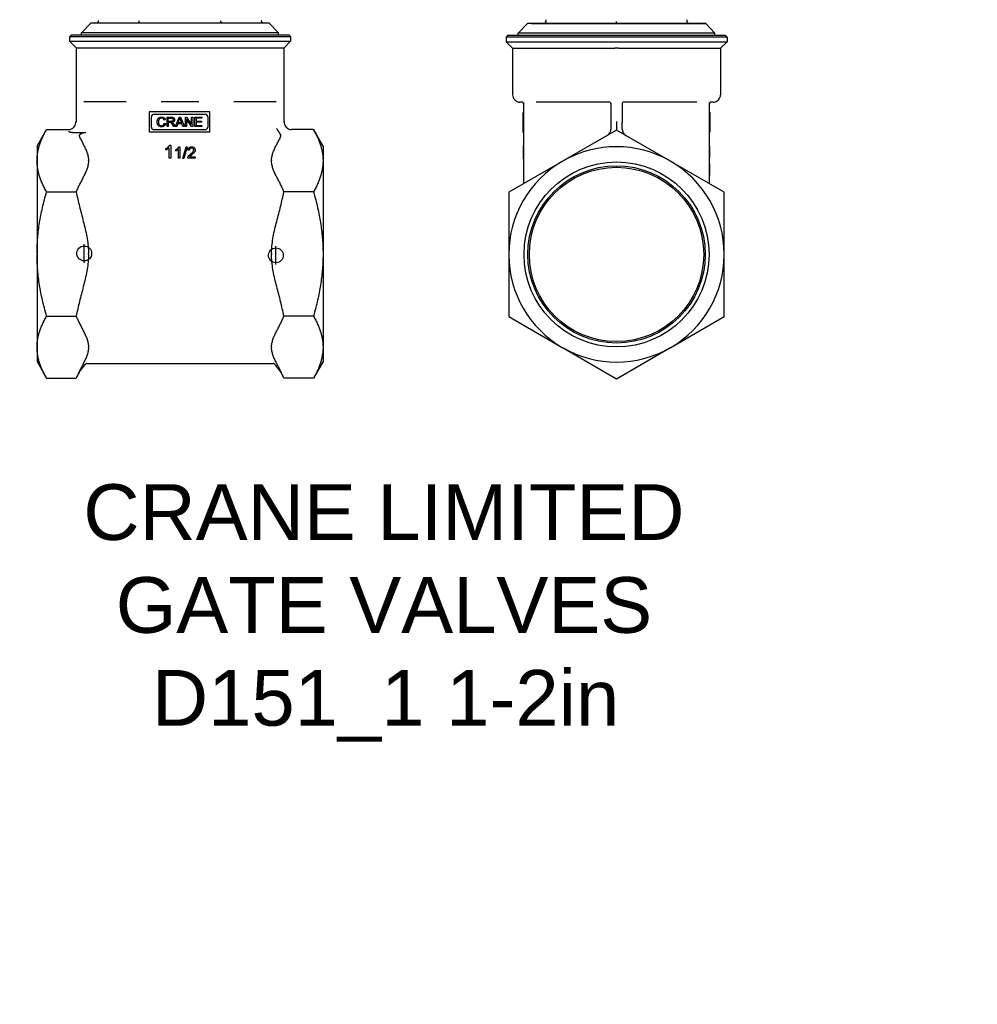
# Model space of a CAD drawing. Header units: millimetres. Extents: x 56 to 3786, y -5 to 459.
# Tile 1 of 7: x 265 to 523, y -5 to 260. Entities that reach past the tile are written whole.
import ezdxf

# ---------------------------------------------------------------- set-up
doc = ezdxf.new("R2010")
doc.units = ezdxf.units.MM
for name, color, linetype in [('DETAIL', 2, 'Continuous'), ('ORIGIN', 6, 'Continuous'), ('TEXT', 7, 'Continuous')]:
    doc.layers.add(name, color=color, linetype=linetype)
doc.styles.add('fastrack', font='ARIAL.TTF')

msp = doc.modelspace()

# ---------------------------------------------------------------- linework, layer by layer
at = {"layer": 'DETAIL'}
for p, q in [((406.46, 259.92), (406.46, 259.42)), ((444.46, 259.42), (444.46, 259.92)), ((283.96, 259.01), (281.46, 256.42)), ((285.05, 259.05), (283.96, 259.01)), ((331.96, 259.01), (283.96, 259.01)), ((285.05, 259.05), (330.87, 259.05)), ((330.87, 259.05), (331.96, 259.01)), ((331.96, 259.01), (334.46, 256.42)), ((401.46, 258.88), (398.96, 256.29)), ((402.55, 258.92), (401.46, 258.88)), ((449.46, 258.88), (401.46, 258.88)), ((402.55, 258.92), (448.37, 258.92)), ((425.46, 259.3), (425.46, 259.48)), ((425.46, 258.92), (425.46, 259.3)), ((448.37, 258.92), (449.46, 258.88)), ((449.46, 258.88), (451.96, 256.29)), ((278.71, 255.85), (278.21, 255.35)), ((337.71, 255.35), (278.21, 255.35)), ((278.21, 255.35), (278.21, 254.1)), ((278.71, 255.85), (337.21, 255.85)), ((334.46, 256.42), (281.46, 256.42)), ((281.46, 255.85), (281.46, 256.42)), ((334.46, 255.85), (334.46, 256.42)), ((337.21, 255.85), (337.71, 255.35)), ((337.71, 255.35), (337.71, 254.1)), ((396.21, 255.72), (395.71, 255.22)), ((455.21, 255.22), (395.71, 255.22)), ((395.71, 255.22), (395.71, 253.97)), ((396.21, 255.72), (454.71, 255.72)), ((451.96, 256.29), (398.96, 256.29)), ((398.96, 255.72), (398.96, 256.29)), ((451.96, 255.72), (451.96, 256.29)), ((454.71, 255.72), (455.21, 255.22)), ((455.21, 255.22), (455.21, 253.97)), ((278.21, 254.1), (337.71, 254.1)), ((279.96, 252.35), (278.21, 254.1)), ((279.96, 252.35), (335.95, 252.35)), ((279.96, 252.35), (279.96, 232.36)), ((335.96, 252.35), (337.71, 254.1)), ((335.96, 232.36), (335.96, 252.35)), ((395.71, 253.97), (455.21, 253.97)), ((397.46, 252.22), (395.71, 253.97)), ((397.46, 252.22), (424.82, 252.22)), ((397.46, 252.22), (397.46, 239.72)), ((426.09, 252.22), (453.46, 252.22)), ((453.46, 252.22), (455.21, 253.97)), ((453.46, 252.22), (453.46, 239.72)), ((293.47, 237.85), (282.03, 237.85)), ((313.03, 237.85), (302.88, 237.85)), ((333.88, 237.85), (322.44, 237.85)), ((399.96, 237.72), (399.46, 237.72)), ((400.46, 237.65), (400.46, 215.77)), ((423.46, 237.72), (403.87, 237.72)), ((423.96, 237.46), (423.96, 232.23)), ((426.96, 237.46), (426.96, 232.23)), ((447.05, 237.72), (427.46, 237.72)), ((450.46, 215.77), (450.46, 237.65)), ((451.46, 237.72), (450.96, 237.72)), ((316, 235.08), (299.66, 235.08)), ((299.66, 235.08), (299.66, 229.71)), ((300.24, 231.01), (300.24, 233.77)), ((300.96, 234.49), (314.7, 234.49)), ((304.46, 231.13), (304.46, 233.67)), ((304.46, 233.67), (305.59, 233.67)), ((304.8, 233.39), (305.61, 233.39)), ((304.8, 232.55), (304.8, 233.39)), ((306.75, 231.13), (307.72, 233.67)), ((307.72, 233.67), (308.09, 233.67)), ((308.09, 233.67), (309.12, 231.13)), ((309.39, 231.13), (309.39, 233.67)), ((309.39, 233.67), (309.73, 233.67)), ((309.73, 233.67), (311.07, 231.68)), ((311.07, 233.67), (311.39, 233.67)), ((311.07, 231.68), (311.07, 233.67)), ((311.39, 233.67), (311.39, 231.13)), ((311.96, 231.13), (311.96, 233.67)), ((311.96, 233.67), (313.8, 233.67)), ((312.3, 233.37), (312.3, 232.6)), ((313.8, 233.37), (312.3, 233.37)), ((313.8, 233.67), (313.8, 233.37)), ((315.42, 233.77), (315.42, 231.01)), ((316, 229.71), (316, 235.08)), ((400.36, 229.58), (400.36, 234.95)), ((400.46, 234.95), (400.36, 234.95)), ((450.46, 234.99), (450.56, 234.99)), ((450.56, 234.99), (450.56, 229.62)), ((304, 232.98), (303.67, 232.9)), ((303.71, 232.02), (304.04, 231.94)), ((304.8, 231.13), (304.46, 231.13)), ((305.52, 232.55), (304.8, 232.55)), ((304.8, 232.26), (304.8, 231.13)), ((305.19, 232.26), (304.8, 232.26)), ((306.28, 231.13), (305.94, 231.66)), ((306.26, 231.82), (306.7, 231.13)), ((306.7, 231.13), (306.28, 231.13)), ((307.1, 231.13), (306.75, 231.13)), ((307.38, 231.9), (307.1, 231.13)), ((308.45, 231.9), (307.38, 231.9)), ((307.48, 232.17), (307.76, 232.92)), ((308.34, 232.17), (307.48, 232.17)), ((308.07, 232.88), (308.34, 232.17)), ((308.74, 231.13), (308.45, 231.9)), ((309.12, 231.13), (308.74, 231.13)), ((309.71, 231.13), (309.39, 231.13)), ((309.71, 233.13), (309.71, 231.13)), ((311.05, 231.13), (309.71, 233.13)), ((311.39, 231.13), (311.05, 231.13)), ((313.86, 231.13), (311.96, 231.13)), ((312.3, 232.6), (313.71, 232.6)), ((312.3, 232.3), (312.3, 231.43)), ((313.71, 232.3), (312.3, 232.3)), ((312.3, 231.43), (313.86, 231.43)), ((313.71, 232.6), (313.71, 232.3)), ((313.86, 231.43), (313.86, 231.13)), ((423.96, 232.23), (423.96, 230.49)), ((425.46, 232.52), (425.46, 230.21)), ((426.96, 230.49), (426.96, 232.23)), ((269.46, 225.85), (272.05, 230.34)), ((272.05, 230.34), (277.96, 230.34)), ((282.56, 229.47), (279.61, 229.47)), ((299.66, 229.71), (316, 229.71)), ((314.7, 230.29), (300.96, 230.29)), ((343.87, 230.34), (337.96, 230.34)), ((346.46, 225.85), (343.87, 230.34)), ((400.46, 229.58), (400.36, 229.58)), ((425.46, 230.21), (411.07, 221.9)), ((439.84, 221.9), (425.46, 230.21)), ((450.46, 229.62), (450.56, 229.62)), ((269.46, 225.85), (269.46, 222.03)), ((305.01, 222.62), (305.01, 225.35)), ((305.16, 226.13), (305.44, 226.13)), ((305.44, 226.13), (305.44, 222.62)), ((307.68, 225.68), (307.92, 225.68)), ((307.92, 225.68), (307.92, 222.62)), ((308.71, 222.57), (309.59, 225.72)), ((309.89, 225.72), (309.01, 222.57)), ((309.59, 225.72), (309.89, 225.72)), ((346.46, 225.85), (346.46, 222.03)), ((400.36, 226), (400.36, 225.59)), ((400.46, 226), (400.36, 226)), ((400.36, 225.59), (400.36, 225.55)), ((400.46, 225.59), (400.36, 225.59)), ((400.36, 225.55), (400.36, 224.7)), ((400.46, 225.55), (400.36, 225.55)), ((450.46, 225.86), (450.56, 225.86)), ((450.56, 222.81), (450.56, 225.86)), ((304.15, 224.84), (304.15, 225.25)), ((306.8, 224.55), (306.8, 224.91)), ((307.55, 222.62), (307.55, 225)), ((310.47, 224.76), (310.09, 224.8)), ((310.54, 222.98), (312.03, 222.98)), ((312.03, 222.98), (312.03, 222.62)), ((400.36, 224.7), (400.36, 223.43)), ((400.36, 223.43), (400.36, 222.85)), ((400.36, 222.85), (400.36, 222.49)), ((400.46, 222.85), (400.36, 222.85)), ((450.46, 222.81), (450.56, 222.81)), ((269.46, 222.03), (269.46, 221.9)), ((269.46, 221.9), (269.46, 196.98)), ((283.32, 221.9), (283.32, 222.03)), ((305.44, 222.62), (305.01, 222.62)), ((307.92, 222.62), (307.55, 222.62)), ((309.01, 222.57), (308.71, 222.57)), ((312.03, 222.62), (310.02, 222.62)), ((332.6, 222.03), (332.6, 221.9)), ((346.46, 222.03), (346.46, 221.9)), ((346.46, 221.9), (346.46, 196.98)), ((410.84, 221.77), (396.46, 213.46)), ((400.46, 222.49), (400.36, 222.49)), ((400.36, 222.49), (400.36, 222.44)), ((400.46, 222.44), (400.36, 222.44)), ((454.46, 213.46), (440.07, 221.77)), ((450.46, 221.07), (450.56, 221.07)), ((450.46, 220.19), (450.56, 220.19)), ((450.46, 220.15), (450.56, 220.15)), ((450.56, 220.19), (450.56, 221.07)), ((450.56, 220.15), (450.56, 220.19)), ((450.56, 219.13), (450.56, 220.15)), ((450.46, 218.27), (450.56, 218.27)), ((450.46, 218.01), (450.56, 218.01)), ((450.46, 217.96), (450.56, 217.96)), ((450.56, 218.27), (450.56, 219.13)), ((450.56, 218.01), (450.56, 218.27)), ((450.56, 217.96), (450.56, 218.01)), ((272.05, 213.59), (280.02, 213.59)), ((343.87, 213.59), (335.89, 213.59)), ((396.46, 213.46), (396.46, 196.85)), ((454.46, 196.85), (454.46, 213.46)), ((269.46, 196.98), (269.46, 196.72)), ((269.46, 196.72), (269.46, 171.8)), ((283.32, 196.72), (283.32, 196.98)), ((332.6, 196.98), (332.6, 196.72)), ((346.46, 196.98), (346.46, 196.72)), ((346.46, 196.72), (346.46, 171.8)), ((396.46, 196.59), (396.46, 179.98)), ((454.46, 179.98), (454.46, 196.59)), ((272.05, 180.11), (280.02, 180.11)), ((343.87, 180.11), (335.89, 180.11)), ((396.46, 179.98), (410.84, 171.67)), ((440.07, 171.67), (454.46, 179.98)), ((269.46, 171.8), (269.46, 171.67)), ((269.46, 171.67), (269.46, 167.85)), ((283.32, 171.67), (283.32, 171.8)), ((332.6, 171.8), (332.6, 171.67)), ((346.46, 171.8), (346.46, 171.67)), ((346.46, 171.67), (346.46, 167.85)), ((411.07, 171.54), (425.46, 163.23)), ((425.46, 163.23), (439.84, 171.54)), ((269.46, 167.85), (272.05, 163.36)), ((282.84, 167.35), (283.67, 167.35)), ((283.67, 167.35), (332.24, 167.35)), ((332.24, 167.35), (333.07, 167.35)), ((346.46, 167.85), (343.87, 163.36)), ((272.05, 163.36), (280.02, 163.36)), ((343.87, 163.36), (335.89, 163.36))]:
    msp.add_line(p, q, dxfattribs=at)
at = {"layer": 'DETAIL', "flags": 128}
for points in [[(286, 259.43), (286, 259.44), (286.01, 259.45), (286.01, 259.46), (286.01, 259.46), (286.01, 259.47), (286.02, 259.48), (286.02, 259.49), (286.02, 259.49), (286.02, 259.5), (286.03, 259.51), (286.03, 259.52), (286.03, 259.52), (286.03, 259.53), (286.04, 259.54), (286.04, 259.55), (286.04, 259.55), (286.05, 259.56), (286.05, 259.57), (286.05, 259.58), (286.05, 259.58), (286.06, 259.59), (286.06, 259.6), (286.06, 259.6), (286.07, 259.61)], [(296.98, 259.43), (296.98, 259.44), (296.98, 259.45), (296.98, 259.46), (296.98, 259.46), (296.98, 259.47), (296.99, 259.48), (296.99, 259.49), (296.99, 259.49), (296.99, 259.5), (296.99, 259.51), (296.99, 259.52), (296.99, 259.52), (297, 259.53), (297, 259.54), (297, 259.55), (297, 259.55), (297, 259.56), (297, 259.57), (297, 259.58), (297.01, 259.58), (297.01, 259.59), (297.01, 259.6), (297.01, 259.6), (297.01, 259.61)], [(318.93, 259.43), (318.93, 259.44), (318.93, 259.45), (318.93, 259.46), (318.93, 259.46), (318.93, 259.47), (318.93, 259.48), (318.93, 259.49), (318.92, 259.49), (318.92, 259.5), (318.92, 259.51), (318.92, 259.52), (318.92, 259.52), (318.92, 259.53), (318.92, 259.54), (318.92, 259.55), (318.91, 259.55), (318.91, 259.56), (318.91, 259.57), (318.91, 259.58), (318.91, 259.58), (318.91, 259.59), (318.9, 259.6), (318.9, 259.6), (318.9, 259.61)], [(329.91, 259.43), (329.91, 259.44), (329.91, 259.45), (329.9, 259.46), (329.9, 259.46), (329.9, 259.47), (329.9, 259.48), (329.9, 259.49), (329.89, 259.49), (329.89, 259.5), (329.89, 259.51), (329.88, 259.52), (329.88, 259.52), (329.88, 259.53), (329.88, 259.54), (329.87, 259.55), (329.87, 259.55), (329.87, 259.56), (329.86, 259.57), (329.86, 259.58), (329.86, 259.58), (329.85, 259.59), (329.85, 259.6), (329.85, 259.6), (329.84, 259.61)], [(406.44, 259.3), (406.44, 259.31), (406.45, 259.32), (406.45, 259.33), (406.45, 259.33), (406.45, 259.34), (406.45, 259.35), (406.46, 259.36), (406.46, 259.36), (406.46, 259.37), (406.46, 259.38), (406.47, 259.39), (406.47, 259.39), (406.47, 259.4), (406.47, 259.41), (406.48, 259.42), (406.48, 259.42), (406.48, 259.43), (406.48, 259.44), (406.49, 259.45), (406.49, 259.45), (406.49, 259.46), (406.49, 259.47), (406.5, 259.47), (406.5, 259.48)], [(406.46, 259.42), (406.46, 259.41), (406.46, 259.41), (406.46, 259.41), (406.46, 259.4), (406.46, 259.4), (406.46, 259.39), (406.46, 259.39), (406.46, 259.38), (406.45, 259.38), (406.45, 259.37), (406.45, 259.37), (406.45, 259.36), (406.45, 259.36), (406.45, 259.35), (406.45, 259.35), (406.45, 259.34), (406.45, 259.34), (406.45, 259.33), (406.45, 259.33), (406.45, 259.32), (406.45, 259.32), (406.45, 259.31), (406.44, 259.31), (406.44, 259.3)], [(444.47, 259.3), (444.47, 259.31), (444.47, 259.32), (444.46, 259.33), (444.46, 259.33), (444.46, 259.34), (444.46, 259.35), (444.46, 259.36), (444.45, 259.36), (444.45, 259.37), (444.45, 259.38), (444.45, 259.39), (444.44, 259.39), (444.44, 259.4), (444.44, 259.41), (444.44, 259.42), (444.43, 259.42), (444.43, 259.43), (444.43, 259.44), (444.43, 259.45), (444.42, 259.45), (444.42, 259.46), (444.42, 259.47), (444.42, 259.47), (444.41, 259.48)], [(444.47, 259.3), (444.47, 259.31), (444.47, 259.31), (444.47, 259.32), (444.47, 259.32), (444.46, 259.33), (444.46, 259.33), (444.46, 259.34), (444.46, 259.34), (444.46, 259.35), (444.46, 259.35), (444.46, 259.36), (444.46, 259.36), (444.46, 259.37), (444.46, 259.37), (444.46, 259.38), (444.46, 259.38), (444.46, 259.39), (444.46, 259.39), (444.46, 259.4), (444.46, 259.4), (444.46, 259.41), (444.46, 259.41), (444.46, 259.41), (444.46, 259.42)], [(279.96, 252.35), (279.96, 252.35), (279.96, 252.35), (279.96, 252.35), (279.96, 252.35), (279.96, 252.35), (279.96, 252.35), (279.96, 252.35), (279.96, 252.35), (279.96, 252.35), (279.96, 252.35), (279.96, 252.35), (279.96, 252.35), (279.96, 252.35), (279.96, 252.35), (279.96, 252.35), (279.96, 252.35), (279.96, 252.35), (279.96, 252.35), (279.96, 252.35), (279.96, 252.35), (279.96, 252.35), (279.96, 252.35), (279.96, 252.35), (279.96, 252.35)], [(279.96, 252.35), (279.96, 252.35), (279.96, 252.35), (279.96, 252.35), (279.96, 252.35), (279.96, 252.35), (279.96, 252.35), (279.96, 252.35), (279.96, 252.35), (279.96, 252.35), (279.96, 252.35), (279.96, 252.35), (279.96, 252.35), (279.96, 252.35), (279.96, 252.35), (279.96, 252.35), (279.96, 252.35), (279.96, 252.35), (279.96, 252.35), (279.96, 252.35), (279.96, 252.35), (279.96, 252.35), (279.96, 252.35), (279.96, 252.35), (279.96, 252.35)], [(335.95, 252.35), (335.95, 252.35), (335.95, 252.35), (335.95, 252.35), (335.95, 252.35), (335.95, 252.35), (335.95, 252.35), (335.95, 252.35), (335.95, 252.35), (335.95, 252.35), (335.95, 252.35), (335.96, 252.35), (335.96, 252.35), (335.96, 252.35), (335.96, 252.35), (335.96, 252.35), (335.96, 252.35), (335.96, 252.35), (335.96, 252.35), (335.96, 252.35), (335.96, 252.35), (335.96, 252.35), (335.96, 252.35), (335.96, 252.35), (335.96, 252.35)], [(335.95, 252.35), (335.95, 252.35), (335.95, 252.35), (335.95, 252.35), (335.95, 252.35), (335.95, 252.35), (335.95, 252.35), (335.95, 252.35), (335.95, 252.35), (335.95, 252.35), (335.95, 252.35), (335.95, 252.35), (335.95, 252.35), (335.95, 252.35), (335.95, 252.35), (335.95, 252.35), (335.95, 252.35), (335.95, 252.35), (335.95, 252.35), (335.95, 252.35), (335.95, 252.35), (335.95, 252.35), (335.95, 252.35), (335.95, 252.35), (335.95, 252.35)], [(424.82, 252.22), (424.82, 252.22), (424.82, 252.22), (424.82, 252.22), (424.83, 252.22), (424.83, 252.22), (424.83, 252.22), (424.83, 252.22), (424.83, 252.22), (424.83, 252.22), (424.84, 252.22), (424.84, 252.22), (424.84, 252.22), (424.84, 252.22), (424.84, 252.22), (424.84, 252.22), (424.84, 252.22), (424.85, 252.22), (424.85, 252.22), (424.85, 252.22), (424.85, 252.22), (424.85, 252.22), (424.85, 252.22), (424.86, 252.22), (424.86, 252.22)], [(424.86, 252.22), (424.86, 252.22), (424.87, 252.22), (424.87, 252.22), (424.87, 252.22), (424.88, 252.22), (424.88, 252.22), (424.89, 252.22), (424.89, 252.22), (424.89, 252.22), (424.9, 252.22), (424.9, 252.22), (424.91, 252.22), (424.91, 252.22), (424.92, 252.22), (424.92, 252.22), (424.92, 252.22), (424.93, 252.22), (424.93, 252.22), (424.94, 252.22), (424.94, 252.22), (424.94, 252.22), (424.95, 252.22), (424.95, 252.22), (424.96, 252.22)], [(425.46, 252.22), (425.44, 252.22), (425.41, 252.22), (425.39, 252.22), (425.37, 252.22), (425.35, 252.22), (425.33, 252.22), (425.31, 252.22), (425.29, 252.22), (425.27, 252.22), (425.25, 252.22), (425.23, 252.22), (425.21, 252.22), (425.19, 252.22), (425.16, 252.22), (425.14, 252.22), (425.12, 252.22), (425.1, 252.22), (425.08, 252.22), (425.06, 252.22), (425.04, 252.22), (425.02, 252.22), (425, 252.22), (424.98, 252.22), (424.96, 252.22)], [(425.96, 252.22), (425.94, 252.22), (425.91, 252.22), (425.89, 252.22), (425.87, 252.22), (425.85, 252.22), (425.83, 252.22), (425.81, 252.22), (425.79, 252.22), (425.77, 252.22), (425.75, 252.22), (425.73, 252.22), (425.71, 252.22), (425.69, 252.22), (425.66, 252.22), (425.64, 252.22), (425.62, 252.22), (425.6, 252.22), (425.58, 252.22), (425.56, 252.22), (425.54, 252.22), (425.52, 252.22), (425.5, 252.22), (425.48, 252.22), (425.46, 252.22)], [(425.96, 252.22), (425.96, 252.22), (425.96, 252.22), (425.97, 252.22), (425.97, 252.22), (425.98, 252.22), (425.98, 252.22), (425.99, 252.22), (425.99, 252.22), (425.99, 252.22), (426, 252.22), (426, 252.22), (426.01, 252.22), (426.01, 252.22), (426.01, 252.22), (426.02, 252.22), (426.02, 252.22), (426.03, 252.22), (426.03, 252.22), (426.03, 252.22), (426.04, 252.22), (426.04, 252.22), (426.05, 252.22), (426.05, 252.22), (426.06, 252.22)], [(426.06, 252.22), (426.06, 252.22), (426.06, 252.22), (426.06, 252.22), (426.06, 252.22), (426.06, 252.22), (426.07, 252.22), (426.07, 252.22), (426.07, 252.22), (426.07, 252.22), (426.07, 252.22), (426.07, 252.22), (426.07, 252.22), (426.08, 252.22), (426.08, 252.22), (426.08, 252.22), (426.08, 252.22), (426.08, 252.22), (426.08, 252.22), (426.09, 252.22), (426.09, 252.22), (426.09, 252.22), (426.09, 252.22), (426.09, 252.22), (426.09, 252.22)], [(301.8, 232.42), (301.8, 232.52), (301.81, 232.61), (301.82, 232.71), (301.84, 232.79), (301.86, 232.88), (301.88, 232.96), (301.92, 233.04), (301.95, 233.11), (301.99, 233.19), (302.03, 233.25), (302.08, 233.32), (302.13, 233.38), (302.19, 233.43), (302.25, 233.48), (302.31, 233.52), (302.38, 233.56), (302.45, 233.6), (302.53, 233.63), (302.6, 233.66), (302.68, 233.68), (302.75, 233.7), (302.83, 233.71), (302.92, 233.71), (303, 233.72)], [(302.99, 233.43), (302.92, 233.43), (302.85, 233.42), (302.79, 233.41), (302.72, 233.39), (302.66, 233.37), (302.61, 233.35), (302.55, 233.32), (302.5, 233.29), (302.45, 233.25), (302.41, 233.21), (302.37, 233.17), (302.33, 233.12), (302.3, 233.08), (302.27, 233.02), (302.25, 232.97), (302.22, 232.91), (302.21, 232.85), (302.19, 232.79), (302.18, 232.73), (302.17, 232.67), (302.16, 232.61), (302.15, 232.55), (302.15, 232.49), (302.15, 232.42)], [(303.67, 232.9), (303.66, 232.94), (303.64, 232.99), (303.62, 233.03), (303.6, 233.07), (303.58, 233.1), (303.56, 233.14), (303.54, 233.17), (303.52, 233.2), (303.49, 233.23), (303.47, 233.26), (303.44, 233.28), (303.41, 233.3), (303.39, 233.32), (303.36, 233.34), (303.33, 233.36), (303.29, 233.37), (303.26, 233.39), (303.23, 233.4), (303.19, 233.41), (303.15, 233.41), (303.11, 233.42), (303.07, 233.42), (303.03, 233.43), (302.99, 233.43)], [(303, 233.72), (303.06, 233.72), (303.12, 233.71), (303.18, 233.7), (303.24, 233.7), (303.3, 233.68), (303.35, 233.67), (303.4, 233.65), (303.45, 233.63), (303.5, 233.61), (303.55, 233.58), (303.6, 233.55), (303.64, 233.52), (303.68, 233.49), (303.72, 233.45), (303.76, 233.42), (303.8, 233.38), (303.83, 233.33), (303.86, 233.29), (303.89, 233.24), (303.92, 233.19), (303.94, 233.14), (303.96, 233.09), (303.98, 233.03), (304, 232.98)], [(305.59, 233.67), (305.67, 233.67), (305.75, 233.67), (305.82, 233.66), (305.89, 233.66), (305.95, 233.65), (306.01, 233.63), (306.06, 233.62), (306.11, 233.6), (306.15, 233.58), (306.19, 233.56), (306.23, 233.54), (306.27, 233.51), (306.3, 233.48), (306.33, 233.44), (306.36, 233.4), (306.39, 233.36), (306.41, 233.32), (306.44, 233.27), (306.45, 233.23), (306.47, 233.18), (306.48, 233.13), (306.49, 233.08), (306.49, 233.03), (306.5, 232.98)], [(305.61, 233.39), (305.65, 233.39), (305.7, 233.39), (305.74, 233.38), (305.78, 233.38), (305.81, 233.37), (305.85, 233.36), (305.88, 233.35), (305.91, 233.34), (305.94, 233.33), (305.97, 233.31), (306, 233.29), (306.02, 233.28), (306.04, 233.26), (306.06, 233.24), (306.08, 233.21), (306.09, 233.19), (306.1, 233.17), (306.12, 233.14), (306.13, 233.12), (306.13, 233.09), (306.14, 233.07), (306.15, 233.04), (306.15, 233.01), (306.15, 232.98)], [(307.76, 232.92), (307.77, 232.94), (307.77, 232.96), (307.78, 232.98), (307.79, 233), (307.79, 233.02), (307.8, 233.04), (307.81, 233.06), (307.81, 233.08), (307.82, 233.1), (307.82, 233.12), (307.83, 233.14), (307.84, 233.16), (307.84, 233.18), (307.85, 233.2), (307.85, 233.22), (307.86, 233.24), (307.86, 233.26), (307.87, 233.28), (307.87, 233.3), (307.88, 233.32), (307.88, 233.34), (307.89, 233.36), (307.89, 233.38), (307.9, 233.41)], [(307.9, 233.41), (307.9, 233.39), (307.91, 233.37), (307.91, 233.35), (307.92, 233.33), (307.92, 233.31), (307.93, 233.3), (307.93, 233.28), (307.94, 233.26), (307.95, 233.24), (307.95, 233.21), (307.96, 233.19), (307.97, 233.17), (307.98, 233.15), (307.98, 233.13), (307.99, 233.1), (308, 233.08), (308.01, 233.06), (308.02, 233.03), (308.03, 233.01), (308.04, 232.98), (308.04, 232.96), (308.05, 232.93), (308.06, 232.91), (308.07, 232.88)], [(302.99, 231.09), (302.89, 231.09), (302.8, 231.1), (302.71, 231.11), (302.62, 231.13), (302.54, 231.16), (302.46, 231.18), (302.39, 231.22), (302.33, 231.26), (302.26, 231.3), (302.2, 231.35), (302.15, 231.4), (302.1, 231.46), (302.05, 231.52), (302.01, 231.59), (301.97, 231.66), (301.93, 231.74), (301.9, 231.82), (301.87, 231.9), (301.85, 231.99), (301.83, 232.07), (301.82, 232.16), (301.81, 232.24), (301.8, 232.33), (301.8, 232.42)], [(302.15, 232.42), (302.15, 232.34), (302.15, 232.27), (302.16, 232.19), (302.17, 232.12), (302.18, 232.05), (302.2, 231.98), (302.22, 231.92), (302.24, 231.86), (302.27, 231.8), (302.29, 231.75), (302.33, 231.69), (302.36, 231.65), (302.4, 231.6), (302.44, 231.56), (302.49, 231.53), (302.53, 231.5), (302.58, 231.47), (302.63, 231.45), (302.69, 231.42), (302.74, 231.41), (302.79, 231.4), (302.85, 231.39), (302.91, 231.38), (302.96, 231.38)], [(302.96, 231.38), (303.01, 231.38), (303.06, 231.38), (303.1, 231.39), (303.14, 231.4), (303.18, 231.41), (303.23, 231.42), (303.26, 231.43), (303.3, 231.45), (303.34, 231.47), (303.37, 231.49), (303.41, 231.51), (303.44, 231.54), (303.47, 231.57), (303.5, 231.6), (303.53, 231.63), (303.56, 231.67), (303.58, 231.7), (303.61, 231.74), (303.63, 231.78), (303.65, 231.83), (303.67, 231.87), (303.68, 231.92), (303.7, 231.97), (303.71, 232.02)], [(304.04, 231.94), (304.03, 231.87), (304, 231.81), (303.98, 231.74), (303.96, 231.69), (303.93, 231.63), (303.9, 231.57), (303.86, 231.52), (303.83, 231.47), (303.79, 231.43), (303.75, 231.39), (303.71, 231.35), (303.66, 231.31), (303.62, 231.27), (303.57, 231.24), (303.52, 231.21), (303.47, 231.19), (303.41, 231.16), (303.36, 231.14), (303.3, 231.13), (303.24, 231.11), (303.18, 231.1), (303.12, 231.1), (303.06, 231.09), (302.99, 231.09)], [(305.38, 232.25), (305.37, 232.25), (305.37, 232.25), (305.36, 232.25), (305.36, 232.25), (305.35, 232.25), (305.35, 232.25), (305.34, 232.26), (305.33, 232.26), (305.32, 232.26), (305.32, 232.26), (305.31, 232.26), (305.3, 232.26), (305.29, 232.26), (305.29, 232.26), (305.28, 232.26), (305.27, 232.26), (305.26, 232.26), (305.25, 232.26), (305.24, 232.26), (305.23, 232.26), (305.22, 232.26), (305.21, 232.26), (305.2, 232.26), (305.19, 232.26)], [(305.94, 231.66), (305.91, 231.72), (305.87, 231.77), (305.84, 231.82), (305.81, 231.86), (305.78, 231.9), (305.75, 231.94), (305.73, 231.98), (305.7, 232.01), (305.68, 232.04), (305.66, 232.07), (305.63, 232.09), (305.61, 232.11), (305.59, 232.13), (305.57, 232.15), (305.55, 232.17), (305.53, 232.18), (305.51, 232.19), (305.49, 232.2), (305.47, 232.21), (305.46, 232.22), (305.44, 232.23), (305.42, 232.24), (305.4, 232.24), (305.38, 232.25)], [(306.15, 232.98), (306.15, 232.95), (306.14, 232.92), (306.14, 232.89), (306.13, 232.86), (306.12, 232.83), (306.11, 232.81), (306.1, 232.78), (306.08, 232.75), (306.06, 232.73), (306.04, 232.7), (306.02, 232.68), (306, 232.66), (305.97, 232.64), (305.94, 232.63), (305.92, 232.61), (305.88, 232.6), (305.85, 232.59), (305.81, 232.58), (305.77, 232.57), (305.73, 232.56), (305.68, 232.56), (305.63, 232.55), (305.58, 232.55), (305.52, 232.55)], [(306.5, 232.98), (306.49, 232.93), (306.49, 232.89), (306.48, 232.85), (306.48, 232.81), (306.47, 232.77), (306.45, 232.73), (306.44, 232.69), (306.42, 232.66), (306.4, 232.62), (306.37, 232.59), (306.35, 232.55), (306.32, 232.52), (306.29, 232.49), (306.26, 232.47), (306.22, 232.44), (306.18, 232.42), (306.14, 232.39), (306.1, 232.37), (306.05, 232.35), (306, 232.34), (305.95, 232.32), (305.9, 232.31), (305.84, 232.3), (305.78, 232.29)], [(305.78, 232.29), (305.79, 232.28), (305.8, 232.28), (305.81, 232.27), (305.82, 232.27), (305.83, 232.26), (305.84, 232.26), (305.85, 232.25), (305.86, 232.25), (305.87, 232.24), (305.88, 232.24), (305.89, 232.23), (305.9, 232.22), (305.91, 232.22), (305.91, 232.21), (305.92, 232.21), (305.93, 232.2), (305.94, 232.2), (305.94, 232.19), (305.95, 232.19), (305.96, 232.18), (305.96, 232.18), (305.97, 232.17), (305.98, 232.17), (305.98, 232.16)], [(305.98, 232.16), (305.99, 232.15), (306.01, 232.14), (306.02, 232.13), (306.03, 232.12), (306.04, 232.1), (306.06, 232.09), (306.07, 232.08), (306.08, 232.06), (306.09, 232.05), (306.1, 232.04), (306.11, 232.02), (306.13, 232.01), (306.14, 232), (306.15, 231.98), (306.16, 231.97), (306.17, 231.95), (306.18, 231.94), (306.19, 231.92), (306.21, 231.91), (306.22, 231.89), (306.23, 231.87), (306.24, 231.86), (306.25, 231.84), (306.26, 231.82)], [(269.46, 222.03), (269.46, 222.27), (269.47, 222.51), (269.48, 222.75), (269.5, 222.99), (269.52, 223.24), (269.55, 223.48), (269.58, 223.72), (269.61, 223.96), (269.65, 224.2), (269.7, 224.44), (269.75, 224.68), (269.8, 224.93), (269.86, 225.17), (269.92, 225.42), (269.99, 225.66), (270.06, 225.91), (270.14, 226.15), (270.22, 226.4), (270.31, 226.65), (270.4, 226.9), (270.5, 227.15), (270.6, 227.41), (270.7, 227.66), (270.81, 227.92), (270.93, 228.18), (271.05, 228.44), (271.18, 228.71), (271.31, 228.97), (271.45, 229.24), (271.59, 229.51), (271.73, 229.78), (271.89, 230.06), (272.05, 230.34)], [(279.61, 229.47), (279.54, 229.47), (279.47, 229.47), (279.39, 229.47), (279.32, 229.48), (279.24, 229.48), (279.17, 229.49), (279.1, 229.5), (279.03, 229.51), (278.95, 229.51), (278.88, 229.53), (278.81, 229.54), (278.74, 229.55), (278.67, 229.56), (278.6, 229.58), (278.54, 229.59), (278.47, 229.61), (278.4, 229.62), (278.34, 229.64), (278.27, 229.66), (278.21, 229.68), (278.14, 229.7), (278.08, 229.72), (278.02, 229.74), (277.96, 229.76)], [(282.56, 229.47), (282.4, 229.47), (282.25, 229.46), (282.11, 229.45), (281.98, 229.43), (281.85, 229.41), (281.73, 229.38), (281.61, 229.35), (281.5, 229.32), (281.4, 229.28), (281.3, 229.23), (281.21, 229.19), (281.13, 229.13), (281.05, 229.08), (280.99, 229.02), (280.94, 228.96), (280.89, 228.9), (280.86, 228.84), (280.84, 228.77), (280.82, 228.71), (280.82, 228.64), (280.82, 228.57), (280.83, 228.51), (280.85, 228.44), (280.88, 228.38)], [(280.88, 228.38), (281, 228.13), (281.13, 227.88), (281.26, 227.63), (281.39, 227.38), (281.52, 227.12), (281.66, 226.87), (281.79, 226.61), (281.92, 226.36), (282.05, 226.1), (282.18, 225.84), (282.31, 225.58), (282.43, 225.33), (282.55, 225.07), (282.66, 224.81), (282.76, 224.55), (282.86, 224.3), (282.95, 224.04), (283.03, 223.78), (283.1, 223.53), (283.17, 223.27), (283.22, 223.02), (283.26, 222.77), (283.29, 222.52), (283.31, 222.27), (283.32, 222.03)], [(332.6, 222.03), (332.61, 222.27), (332.62, 222.52), (332.66, 222.77), (332.7, 223.02), (332.75, 223.27), (332.81, 223.53), (332.88, 223.78), (332.96, 224.04), (333.05, 224.3), (333.15, 224.55), (333.26, 224.81), (333.37, 225.07), (333.48, 225.33), (333.61, 225.58), (333.73, 225.84), (333.86, 226.1), (333.99, 226.36), (334.12, 226.61), (334.26, 226.87), (334.39, 227.12), (334.52, 227.38), (334.65, 227.63), (334.78, 227.88), (334.91, 228.13), (335.03, 228.38)], [(333.93, 230.62), (333.98, 230.54), (334.04, 230.46), (334.09, 230.38), (334.15, 230.3), (334.2, 230.21), (334.25, 230.13), (334.31, 230.05), (334.36, 229.97), (334.41, 229.89), (334.46, 229.81), (334.51, 229.73), (334.56, 229.66), (334.6, 229.58), (334.65, 229.51), (334.69, 229.44), (334.74, 229.37), (334.78, 229.3), (334.82, 229.23), (334.86, 229.17), (334.89, 229.11), (334.93, 229.05), (334.96, 228.99), (334.99, 228.94), (335.02, 228.89)], [(335.03, 228.38), (335.04, 228.4), (335.05, 228.42), (335.06, 228.44), (335.07, 228.46), (335.07, 228.49), (335.08, 228.51), (335.08, 228.53), (335.09, 228.55), (335.09, 228.57), (335.09, 228.59), (335.1, 228.61), (335.1, 228.64), (335.1, 228.66), (335.09, 228.68), (335.09, 228.7), (335.09, 228.72), (335.08, 228.74), (335.08, 228.77), (335.07, 228.79), (335.06, 228.81), (335.05, 228.83), (335.05, 228.85), (335.03, 228.87), (335.02, 228.89)], [(343.87, 230.34), (344.03, 230.06), (344.18, 229.78), (344.33, 229.51), (344.47, 229.24), (344.6, 228.97), (344.74, 228.71), (344.86, 228.44), (344.98, 228.18), (345.1, 227.92), (345.21, 227.66), (345.32, 227.41), (345.42, 227.15), (345.51, 226.9), (345.6, 226.65), (345.69, 226.4), (345.77, 226.15), (345.85, 225.91), (345.92, 225.66), (345.99, 225.42), (346.05, 225.17), (346.11, 224.93), (346.16, 224.68), (346.21, 224.44), (346.26, 224.2), (346.3, 223.96), (346.33, 223.72), (346.37, 223.48), (346.39, 223.24), (346.41, 222.99), (346.43, 222.75), (346.44, 222.51), (346.45, 222.27), (346.46, 222.03)], [(304.15, 225.25), (304.21, 225.28), (304.27, 225.31), (304.32, 225.34), (304.38, 225.37), (304.43, 225.41), (304.49, 225.44), (304.54, 225.47), (304.59, 225.51), (304.64, 225.55), (304.69, 225.58), (304.73, 225.62), (304.78, 225.66), (304.82, 225.7), (304.86, 225.74), (304.9, 225.78), (304.94, 225.82), (304.98, 225.86), (305.01, 225.9), (305.04, 225.94), (305.07, 225.98), (305.09, 226.02), (305.12, 226.05), (305.14, 226.09), (305.16, 226.13)], [(305.01, 225.35), (304.98, 225.33), (304.95, 225.3), (304.92, 225.28), (304.89, 225.26), (304.86, 225.23), (304.83, 225.21), (304.79, 225.18), (304.76, 225.16), (304.72, 225.13), (304.68, 225.11), (304.64, 225.08), (304.6, 225.06), (304.56, 225.03), (304.52, 225.01), (304.48, 224.99), (304.44, 224.97), (304.4, 224.95), (304.36, 224.93), (304.32, 224.91), (304.29, 224.89), (304.25, 224.88), (304.22, 224.86), (304.18, 224.85), (304.15, 224.84)], [(306.8, 224.91), (306.85, 224.94), (306.9, 224.96), (306.95, 224.99), (307, 225.02), (307.05, 225.05), (307.09, 225.08), (307.14, 225.11), (307.18, 225.14), (307.23, 225.17), (307.27, 225.2), (307.31, 225.24), (307.35, 225.27), (307.39, 225.31), (307.42, 225.34), (307.46, 225.37), (307.49, 225.41), (307.52, 225.44), (307.55, 225.48), (307.57, 225.51), (307.6, 225.55), (307.62, 225.58), (307.64, 225.61), (307.66, 225.65), (307.68, 225.68)], [(310.09, 224.8), (310.09, 224.87), (310.11, 224.94), (310.12, 225), (310.14, 225.06), (310.16, 225.12), (310.18, 225.18), (310.21, 225.23), (310.24, 225.28), (310.27, 225.33), (310.3, 225.37), (310.34, 225.41), (310.38, 225.45), (310.43, 225.49), (310.47, 225.52), (310.52, 225.55), (310.58, 225.58), (310.63, 225.6), (310.69, 225.62), (310.74, 225.64), (310.81, 225.65), (310.87, 225.66), (310.94, 225.67), (311.01, 225.68), (311.08, 225.68)], [(311.07, 225.37), (311.02, 225.37), (310.98, 225.36), (310.94, 225.36), (310.9, 225.35), (310.86, 225.34), (310.82, 225.33), (310.79, 225.31), (310.76, 225.3), (310.72, 225.28), (310.69, 225.26), (310.66, 225.23), (310.64, 225.21), (310.61, 225.18), (310.59, 225.15), (310.57, 225.12), (310.55, 225.08), (310.53, 225.05), (310.51, 225.01), (310.5, 224.97), (310.49, 224.93), (310.48, 224.89), (310.48, 224.85), (310.47, 224.8), (310.47, 224.76)], [(311.64, 224.84), (311.64, 224.88), (311.64, 224.91), (311.63, 224.95), (311.62, 224.98), (311.61, 225.02), (311.6, 225.05), (311.59, 225.08), (311.57, 225.11), (311.55, 225.14), (311.53, 225.16), (311.51, 225.19), (311.48, 225.22), (311.45, 225.24), (311.43, 225.26), (311.4, 225.28), (311.37, 225.3), (311.33, 225.32), (311.3, 225.33), (311.26, 225.34), (311.23, 225.35), (311.19, 225.36), (311.15, 225.37), (311.11, 225.37), (311.07, 225.37)], [(311.08, 225.68), (311.15, 225.68), (311.22, 225.67), (311.28, 225.66), (311.35, 225.65), (311.41, 225.64), (311.47, 225.62), (311.53, 225.6), (311.58, 225.57), (311.63, 225.54), (311.68, 225.51), (311.73, 225.47), (311.77, 225.44), (311.81, 225.39), (311.85, 225.35), (311.88, 225.31), (311.91, 225.26), (311.94, 225.21), (311.96, 225.16), (311.98, 225.11), (312, 225.06), (312.01, 225.01), (312.02, 224.95), (312.03, 224.89), (312.03, 224.83)], [(307.55, 225), (307.52, 224.98), (307.5, 224.96), (307.47, 224.94), (307.45, 224.92), (307.42, 224.9), (307.39, 224.87), (307.36, 224.85), (307.33, 224.83), (307.3, 224.81), (307.26, 224.79), (307.23, 224.77), (307.19, 224.75), (307.16, 224.72), (307.12, 224.7), (307.09, 224.68), (307.05, 224.67), (307.02, 224.65), (306.98, 224.63), (306.95, 224.62), (306.92, 224.6), (306.89, 224.59), (306.86, 224.57), (306.83, 224.56), (306.8, 224.55)], [(310.02, 222.62), (310.02, 222.63), (310.02, 222.64), (310.02, 222.65), (310.02, 222.66), (310.02, 222.67), (310.02, 222.68), (310.02, 222.69), (310.02, 222.71), (310.02, 222.72), (310.02, 222.73), (310.02, 222.74), (310.03, 222.75), (310.03, 222.76), (310.03, 222.77), (310.03, 222.78), (310.03, 222.79), (310.04, 222.8), (310.04, 222.81), (310.04, 222.82), (310.05, 222.84), (310.05, 222.85), (310.05, 222.86), (310.06, 222.87), (310.06, 222.88)], [(310.06, 222.88), (310.07, 222.91), (310.09, 222.95), (310.1, 222.98), (310.12, 223.01), (310.14, 223.05), (310.16, 223.08), (310.18, 223.12), (310.2, 223.15), (310.23, 223.18), (310.25, 223.22), (310.28, 223.25), (310.31, 223.28), (310.34, 223.32), (310.37, 223.35), (310.4, 223.39), (310.44, 223.42), (310.47, 223.46), (310.51, 223.5), (310.56, 223.54), (310.6, 223.58), (310.65, 223.62), (310.69, 223.66), (310.75, 223.7), (310.8, 223.74)], [(311.13, 223.56), (311.07, 223.52), (311.02, 223.47), (310.97, 223.43), (310.93, 223.4), (310.89, 223.36), (310.85, 223.33), (310.82, 223.3), (310.79, 223.27), (310.76, 223.24), (310.73, 223.22), (310.71, 223.2), (310.7, 223.18), (310.68, 223.16), (310.66, 223.15), (310.65, 223.13), (310.64, 223.11), (310.62, 223.1), (310.61, 223.08), (310.6, 223.06), (310.58, 223.05), (310.57, 223.03), (310.56, 223.01), (310.55, 222.99), (310.54, 222.98)], [(310.8, 223.74), (310.88, 223.81), (310.95, 223.88), (311.03, 223.94), (311.09, 224), (311.15, 224.06), (311.21, 224.11), (311.27, 224.16), (311.32, 224.21), (311.36, 224.26), (311.4, 224.31), (311.44, 224.35), (311.47, 224.39), (311.49, 224.43), (311.52, 224.47), (311.54, 224.51), (311.56, 224.55), (311.58, 224.58), (311.6, 224.62), (311.61, 224.66), (311.62, 224.7), (311.63, 224.73), (311.64, 224.77), (311.64, 224.81), (311.64, 224.84)], [(312.03, 224.83), (312.03, 224.79), (312.02, 224.74), (312.02, 224.7), (312.01, 224.65), (312, 224.61), (311.99, 224.56), (311.97, 224.52), (311.95, 224.47), (311.93, 224.43), (311.91, 224.38), (311.88, 224.34), (311.85, 224.29), (311.82, 224.24), (311.79, 224.2), (311.75, 224.15), (311.7, 224.1), (311.66, 224.05), (311.6, 223.99), (311.54, 223.93), (311.47, 223.87), (311.4, 223.8), (311.31, 223.72), (311.22, 223.65), (311.13, 223.56)], [(272.05, 213.59), (271.89, 213.87), (271.73, 214.15), (271.59, 214.42), (271.45, 214.69), (271.31, 214.96), (271.18, 215.22), (271.05, 215.49), (270.93, 215.75), (270.81, 216.01), (270.7, 216.26), (270.6, 216.52), (270.5, 216.77), (270.4, 217.03), (270.31, 217.28), (270.22, 217.53), (270.14, 217.77), (270.06, 218.02), (269.99, 218.27), (269.92, 218.51), (269.86, 218.76), (269.8, 219), (269.75, 219.24), (269.7, 219.49), (269.65, 219.73), (269.61, 219.97), (269.58, 220.21), (269.55, 220.45), (269.52, 220.69), (269.5, 220.93), (269.48, 221.17), (269.47, 221.42), (269.46, 221.66), (269.46, 221.9)], [(283.32, 221.9), (283.31, 221.65), (283.29, 221.41), (283.26, 221.16), (283.22, 220.91), (283.17, 220.65), (283.1, 220.4), (283.03, 220.15), (282.95, 219.89), (282.86, 219.63), (282.76, 219.38), (282.66, 219.12), (282.55, 218.86), (282.43, 218.6), (282.31, 218.35), (282.18, 218.09), (282.06, 217.83), (281.92, 217.57), (281.79, 217.32), (281.66, 217.06), (281.53, 216.81), (281.39, 216.55), (281.26, 216.3), (281.13, 216.05), (281.01, 215.8), (280.88, 215.56), (280.76, 215.31), (280.65, 215.07), (280.54, 214.83), (280.43, 214.59), (280.32, 214.35), (280.22, 214.1), (280.12, 213.85), (280.02, 213.59)], [(335.89, 213.59), (335.79, 213.85), (335.69, 214.1), (335.59, 214.35), (335.48, 214.59), (335.38, 214.83), (335.27, 215.07), (335.15, 215.31), (335.03, 215.56), (334.91, 215.8), (334.78, 216.05), (334.65, 216.3), (334.52, 216.55), (334.39, 216.81), (334.25, 217.06), (334.12, 217.32), (333.99, 217.57), (333.86, 217.83), (333.73, 218.09), (333.6, 218.35), (333.48, 218.6), (333.37, 218.86), (333.25, 219.12), (333.15, 219.38), (333.05, 219.63), (332.96, 219.89), (332.88, 220.15), (332.81, 220.4), (332.75, 220.65), (332.7, 220.91), (332.66, 221.16), (332.62, 221.41), (332.61, 221.65), (332.6, 221.9)], [(346.46, 221.9), (346.45, 221.66), (346.44, 221.42), (346.43, 221.17), (346.41, 220.93), (346.39, 220.69), (346.37, 220.45), (346.33, 220.21), (346.3, 219.97), (346.26, 219.73), (346.21, 219.49), (346.16, 219.24), (346.11, 219), (346.05, 218.76), (345.99, 218.51), (345.92, 218.27), (345.85, 218.02), (345.77, 217.77), (345.69, 217.53), (345.6, 217.28), (345.51, 217.03), (345.42, 216.77), (345.32, 216.52), (345.21, 216.26), (345.1, 216.01), (344.98, 215.75), (344.86, 215.49), (344.74, 215.22), (344.6, 214.96), (344.47, 214.69), (344.33, 214.42), (344.18, 214.15), (344.03, 213.87), (343.87, 213.59)], [(269.46, 196.98), (269.46, 197.46), (269.47, 197.95), (269.48, 198.43), (269.5, 198.91), (269.52, 199.39), (269.55, 199.88), (269.58, 200.36), (269.61, 200.84), (269.65, 201.32), (269.7, 201.81), (269.75, 202.29), (269.8, 202.78), (269.86, 203.26), (269.92, 203.75), (269.99, 204.24), (270.06, 204.74), (270.14, 205.23), (270.22, 205.73), (270.31, 206.22), (270.4, 206.73), (270.5, 207.23), (270.6, 207.74), (270.7, 208.25), (270.81, 208.76), (270.93, 209.28), (271.05, 209.8), (271.18, 210.33), (271.31, 210.86), (271.45, 211.4), (271.59, 211.94), (271.73, 212.48), (271.89, 213.04), (272.05, 213.59)], [(280.02, 213.59), (280.12, 213.08), (280.22, 212.58), (280.32, 212.09), (280.43, 211.6), (280.54, 211.13), (280.65, 210.64), (280.76, 210.16), (280.88, 209.67), (281.01, 209.17), (281.13, 208.67), (281.26, 208.17), (281.39, 207.67), (281.53, 207.16), (281.66, 206.65), (281.79, 206.14), (281.92, 205.63), (282.06, 205.11), (282.18, 204.6), (282.31, 204.08), (282.43, 203.57), (282.55, 203.05), (282.66, 202.54), (282.76, 202.02), (282.86, 201.51), (282.95, 200.99), (283.03, 200.48), (283.1, 199.97), (283.17, 199.47), (283.22, 198.96), (283.26, 198.46), (283.29, 197.96), (283.31, 197.47), (283.32, 196.98)], [(332.6, 196.98), (332.61, 197.47), (332.62, 197.96), (332.66, 198.46), (332.7, 198.96), (332.75, 199.47), (332.81, 199.97), (332.88, 200.48), (332.96, 200.99), (333.05, 201.51), (333.15, 202.02), (333.25, 202.54), (333.37, 203.05), (333.48, 203.57), (333.6, 204.08), (333.73, 204.6), (333.86, 205.11), (333.99, 205.63), (334.12, 206.14), (334.25, 206.65), (334.39, 207.16), (334.52, 207.67), (334.65, 208.17), (334.78, 208.67), (334.91, 209.17), (335.03, 209.67), (335.15, 210.16), (335.27, 210.64), (335.38, 211.13), (335.48, 211.6), (335.59, 212.09), (335.69, 212.58), (335.79, 213.08), (335.89, 213.59)], [(343.87, 213.59), (344.03, 213.04), (344.18, 212.48), (344.33, 211.94), (344.47, 211.4), (344.6, 210.86), (344.74, 210.33), (344.86, 209.8), (344.98, 209.28), (345.1, 208.76), (345.21, 208.25), (345.32, 207.74), (345.42, 207.23), (345.51, 206.73), (345.6, 206.22), (345.69, 205.73), (345.77, 205.23), (345.85, 204.74), (345.92, 204.24), (345.99, 203.75), (346.05, 203.26), (346.11, 202.78), (346.16, 202.29), (346.21, 201.81), (346.26, 201.32), (346.3, 200.84), (346.33, 200.36), (346.37, 199.88), (346.39, 199.39), (346.41, 198.91), (346.43, 198.43), (346.44, 197.95), (346.45, 197.46), (346.46, 196.98)], [(272.05, 180.11), (271.89, 180.66), (271.73, 181.21), (271.59, 181.76), (271.45, 182.3), (271.31, 182.84), (271.18, 183.37), (271.05, 183.89), (270.93, 184.42), (270.81, 184.93), (270.7, 185.45), (270.6, 185.96), (270.5, 186.47), (270.4, 186.97), (270.31, 187.47), (270.22, 187.97), (270.14, 188.47), (270.06, 188.96), (269.99, 189.46), (269.92, 189.95), (269.86, 190.43), (269.8, 190.92), (269.75, 191.41), (269.7, 191.89), (269.65, 192.38), (269.61, 192.86), (269.58, 193.34), (269.55, 193.82), (269.52, 194.3), (269.5, 194.79), (269.48, 195.27), (269.47, 195.75), (269.46, 196.24), (269.46, 196.72)], [(283.32, 196.72), (283.31, 196.23), (283.29, 195.74), (283.26, 195.24), (283.22, 194.74), (283.17, 194.23), (283.1, 193.72), (283.03, 193.21), (282.95, 192.7), (282.86, 192.19), (282.76, 191.68), (282.66, 191.16), (282.55, 190.65), (282.43, 190.13), (282.31, 189.61), (282.18, 189.1), (282.06, 188.58), (281.92, 188.07), (281.79, 187.56), (281.66, 187.05), (281.53, 186.54), (281.39, 186.03), (281.26, 185.53), (281.13, 185.03), (281.01, 184.53), (280.88, 184.03), (280.76, 183.54), (280.65, 183.05), (280.54, 182.57), (280.43, 182.1), (280.32, 181.61), (280.22, 181.12), (280.12, 180.62), (280.02, 180.11)], [(335.89, 180.11), (335.79, 180.62), (335.69, 181.12), (335.59, 181.61), (335.48, 182.1), (335.38, 182.57), (335.27, 183.05), (335.15, 183.54), (335.03, 184.03), (334.91, 184.53), (334.78, 185.03), (334.65, 185.53), (334.52, 186.03), (334.39, 186.54), (334.25, 187.05), (334.12, 187.56), (333.99, 188.07), (333.86, 188.58), (333.73, 189.1), (333.6, 189.61), (333.48, 190.13), (333.37, 190.65), (333.25, 191.16), (333.15, 191.68), (333.05, 192.19), (332.96, 192.7), (332.88, 193.21), (332.81, 193.72), (332.75, 194.23), (332.7, 194.74), (332.66, 195.24), (332.62, 195.74), (332.61, 196.23), (332.6, 196.72)], [(346.46, 196.72), (346.45, 196.24), (346.44, 195.75), (346.43, 195.27), (346.41, 194.79), (346.39, 194.3), (346.37, 193.82), (346.33, 193.34), (346.3, 192.86), (346.26, 192.38), (346.21, 191.89), (346.16, 191.41), (346.11, 190.92), (346.05, 190.43), (345.99, 189.95), (345.92, 189.46), (345.85, 188.96), (345.77, 188.47), (345.69, 187.97), (345.6, 187.47), (345.51, 186.97), (345.42, 186.47), (345.32, 185.96), (345.21, 185.45), (345.1, 184.93), (344.98, 184.42), (344.86, 183.89), (344.74, 183.37), (344.6, 182.84), (344.47, 182.3), (344.33, 181.76), (344.18, 181.21), (344.03, 180.66), (343.87, 180.11)], [(269.46, 171.8), (269.46, 172.04), (269.47, 172.28), (269.48, 172.52), (269.5, 172.77), (269.52, 173.01), (269.55, 173.25), (269.58, 173.49), (269.61, 173.73), (269.65, 173.97), (269.7, 174.21), (269.75, 174.46), (269.8, 174.7), (269.86, 174.94), (269.92, 175.19), (269.99, 175.43), (270.06, 175.68), (270.14, 175.92), (270.22, 176.17), (270.31, 176.42), (270.4, 176.67), (270.5, 176.93), (270.6, 177.18), (270.7, 177.43), (270.81, 177.69), (270.93, 177.95), (271.05, 178.21), (271.18, 178.48), (271.31, 178.74), (271.45, 179.01), (271.59, 179.28), (271.73, 179.55), (271.89, 179.83), (272.05, 180.11)], [(280.02, 180.11), (280.12, 179.85), (280.22, 179.6), (280.32, 179.35), (280.43, 179.11), (280.54, 178.87), (280.65, 178.63), (280.76, 178.39), (280.88, 178.14), (281.01, 177.9), (281.13, 177.65), (281.26, 177.4), (281.39, 177.14), (281.53, 176.89), (281.66, 176.64), (281.79, 176.38), (281.92, 176.12), (282.06, 175.87), (282.18, 175.61), (282.31, 175.35), (282.43, 175.09), (282.55, 174.84), (282.66, 174.58), (282.76, 174.32), (282.86, 174.06), (282.95, 173.81), (283.03, 173.55), (283.1, 173.3), (283.17, 173.04), (283.22, 172.79), (283.26, 172.54), (283.29, 172.29), (283.31, 172.04), (283.32, 171.8)], [(332.6, 171.8), (332.61, 172.04), (332.62, 172.29), (332.66, 172.54), (332.7, 172.79), (332.75, 173.04), (332.81, 173.3), (332.88, 173.55), (332.96, 173.81), (333.05, 174.06), (333.15, 174.32), (333.25, 174.58), (333.37, 174.84), (333.48, 175.09), (333.6, 175.35), (333.73, 175.61), (333.86, 175.87), (333.99, 176.12), (334.12, 176.38), (334.25, 176.64), (334.39, 176.89), (334.52, 177.14), (334.65, 177.4), (334.78, 177.65), (334.91, 177.9), (335.03, 178.14), (335.15, 178.39), (335.27, 178.63), (335.38, 178.87), (335.48, 179.11), (335.59, 179.35), (335.69, 179.6), (335.79, 179.85), (335.89, 180.11)], [(343.87, 180.11), (344.03, 179.83), (344.18, 179.55), (344.33, 179.28), (344.47, 179.01), (344.6, 178.74), (344.74, 178.48), (344.86, 178.21), (344.98, 177.95), (345.1, 177.69), (345.21, 177.43), (345.32, 177.18), (345.42, 176.93), (345.51, 176.67), (345.6, 176.42), (345.69, 176.17), (345.77, 175.92), (345.85, 175.68), (345.92, 175.43), (345.99, 175.19), (346.05, 174.94), (346.11, 174.7), (346.16, 174.46), (346.21, 174.21), (346.26, 173.97), (346.3, 173.73), (346.33, 173.49), (346.37, 173.25), (346.39, 173.01), (346.41, 172.77), (346.43, 172.52), (346.44, 172.28), (346.45, 172.04), (346.46, 171.8)], [(272.05, 163.36), (271.89, 163.64), (271.73, 163.92), (271.59, 164.19), (271.45, 164.46), (271.31, 164.73), (271.18, 164.99), (271.05, 165.26), (270.93, 165.52), (270.81, 165.78), (270.7, 166.03), (270.6, 166.29), (270.5, 166.54), (270.4, 166.8), (270.31, 167.05), (270.22, 167.3), (270.14, 167.54), (270.06, 167.79), (269.99, 168.04), (269.92, 168.28), (269.86, 168.53), (269.8, 168.77), (269.75, 169.01), (269.7, 169.26), (269.65, 169.5), (269.61, 169.74), (269.58, 169.98), (269.55, 170.22), (269.52, 170.46), (269.5, 170.7), (269.48, 170.94), (269.47, 171.19), (269.46, 171.43), (269.46, 171.67)], [(283.32, 171.67), (283.31, 171.42), (283.29, 171.18), (283.26, 170.93), (283.22, 170.68), (283.17, 170.43), (283.1, 170.17), (283.03, 169.92), (282.95, 169.66), (282.86, 169.41), (282.76, 169.15), (282.66, 168.89), (282.55, 168.63), (282.43, 168.37), (282.31, 168.12), (282.18, 167.86), (282.06, 167.6), (281.92, 167.35), (281.79, 167.09), (281.66, 166.83), (281.53, 166.58), (281.39, 166.33), (281.26, 166.07), (281.13, 165.82), (281.01, 165.57), (280.88, 165.33), (280.76, 165.08), (280.65, 164.84), (280.54, 164.6), (280.43, 164.36), (280.32, 164.12), (280.22, 163.87), (280.12, 163.62), (280.02, 163.36)], [(335.89, 163.36), (335.79, 163.62), (335.69, 163.87), (335.59, 164.12), (335.48, 164.36), (335.38, 164.6), (335.27, 164.84), (335.15, 165.08), (335.03, 165.33), (334.91, 165.57), (334.78, 165.82), (334.65, 166.07), (334.52, 166.33), (334.39, 166.58), (334.25, 166.83), (334.12, 167.09), (333.99, 167.35), (333.86, 167.6), (333.73, 167.86), (333.6, 168.12), (333.48, 168.37), (333.37, 168.63), (333.25, 168.89), (333.15, 169.15), (333.05, 169.41), (332.96, 169.66), (332.88, 169.92), (332.81, 170.17), (332.75, 170.43), (332.7, 170.68), (332.66, 170.93), (332.62, 171.18), (332.61, 171.42), (332.6, 171.67)], [(346.46, 171.67), (346.45, 171.43), (346.44, 171.19), (346.43, 170.94), (346.41, 170.7), (346.39, 170.46), (346.37, 170.22), (346.33, 169.98), (346.3, 169.74), (346.26, 169.5), (346.21, 169.26), (346.16, 169.01), (346.11, 168.77), (346.05, 168.53), (345.99, 168.28), (345.92, 168.04), (345.85, 167.79), (345.77, 167.54), (345.69, 167.3), (345.6, 167.05), (345.51, 166.8), (345.42, 166.54), (345.32, 166.29), (345.21, 166.03), (345.1, 165.78), (344.98, 165.52), (344.86, 165.26), (344.74, 164.99), (344.6, 164.73), (344.47, 164.46), (344.33, 164.19), (344.18, 163.92), (344.03, 163.64), (343.87, 163.36)]]:
    msp.add_lwpolyline(points, dxfattribs=at)
at = {"layer": 'DETAIL'}
for radius in [24.9, 23.87, 23.46]:
    msp.add_circle((425.46, 196.72), radius, dxfattribs=at)
for centre, radius, start, end in [((285.17, 260.05), 1, 333.6855, 335.1113), ((330.74, 260.05), 1, 204.8887, 206.3145), ((405.96, 259.42), 0.5, 270, 346.6975), ((444.96, 259.42), 0.5, 193.3025, 270), ((399.46, 239.72), 2, 180, 270), ((451.46, 239.72), 2, 270, 0), ((399.96, 237.22), 0.5, 0, 90), ((423.46, 237.22), 0.5, 0, 90), ((427.46, 237.22), 0.5, 90, 180), ((450.96, 237.22), 0.5, 90, 180), ((300.96, 233.77), 0.72, 90, 180), ((314.7, 233.77), 0.72, 0, 90), ((300.96, 231.01), 0.72, 180, 270), ((314.7, 231.01), 0.72, 270, 0), ((421.96, 230.49), 2, 300, 0), ((428.96, 230.49), 2, 180, 240), ((425.46, 196.72), 29, 60.2561, 119.7439), ((425.46, 196.72), 29, 120.2561, 179.7439), ((425.46, 196.72), 29, 119.7439, 120.2561), ((425.46, 196.72), 29, 59.7439, 60.2561), ((425.46, 196.72), 29, 0.2561, 59.7439), ((425.46, 196.72), 29, 179.7439, 180.2561), ((425.46, 196.72), 29, 180.2561, 239.7439), ((425.46, 196.72), 29, 300.2561, 359.7439), ((425.46, 196.72), 29, 359.7439, 0.2561), ((425.46, 196.72), 29, 239.7439, 240.2561), ((425.46, 196.72), 29, 240.2561, 299.7439), ((425.46, 196.72), 29, 299.7439, 300.2561), ((289.41, 159.92), 10, 133.1921, 159.8805), ((282.91, 166.85), 0.5, 90, 133.1921), ((333, 166.85), 0.5, 46.8079, 90), ((326.5, 159.92), 10, 20.1195, 46.8079)]:
    msp.add_arc(centre, radius, start, end, dxfattribs=at)
for centre, major_axis, ratio, start_param, end_param in [((285.44, 259.55), (0.577, 0), 0.866025, 4.712389, 6.051013), ((296.7, 259.55), (0, -0.5), 0.57735, 0, 1.338624), ((319.21, 259.55), (0, -0.5), 0.57735, 4.944561, 6.283185), ((330.47, 259.55), (-0.577, 0), 0.866025, 0.232172, 1.570796), ((277.96, 232.64), (0, 2.31), 0.866025, 3.141593, 4.712389), ((337.96, 232.64), (0, -2.31), 0.866025, 4.712389, 6.283185)]:
    msp.add_ellipse(centre, major_axis=major_axis, ratio=ratio, start_param=start_param, end_param=end_param, dxfattribs=at)
at = {"layer": 'ORIGIN'}
for p, q in [((282.16, 194.48), (282.16, 199.48)), ((333.75, 193.98), (333.75, 198.98))]:
    msp.add_line(p, q, dxfattribs=at)
for centre in [(282.16, 196.98), (333.75, 196.48)]:
    msp.add_circle(centre, 2, dxfattribs=at)

# ---------------------------------------------------------------- texts
at = {"layer": 'TEXT', "insert": (56.41, 134.84), "char_height": 15, "width": 610.7018, "attachment_point": 1, "style": 'fastrack'}
msp.add_mtext('\\pi225.51;CRANE LIMITED\\P\\pi234.25;GATE VALVES\\P\\pi243.97;D151_1 1-2in', dxfattribs=at)

doc.saveas('drawing.dxf')
